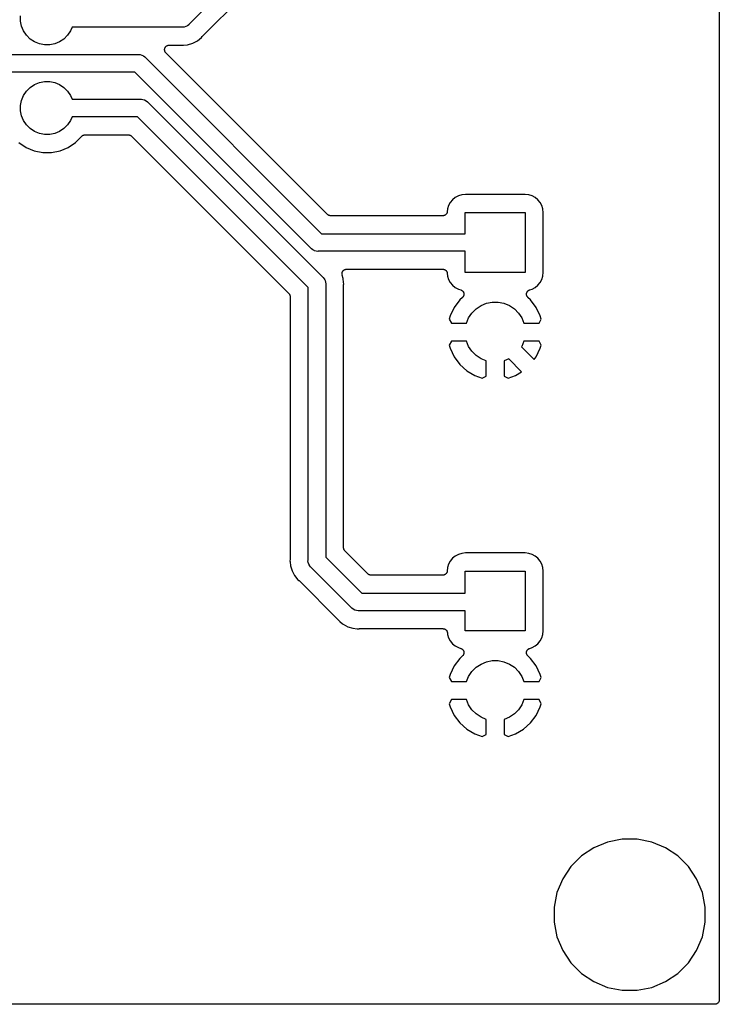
# Model space of a CAD drawing. Extents: x 2.95 to 4.25, y -5.75 to -3.35.
# Tile 2 of 5: x 3.47 to 4.25, y -5.75 to -4.65. Entities that reach past the tile are written whole.
import ezdxf

# ---------------------------------------------------------------- set-up
doc = ezdxf.new("R2010")
doc.units = 0
doc.header["$MEASUREMENT"] = 0
doc.layers.add('BLACK', color=7, linetype='CONTINUOUS')

msp = doc.modelspace()

# ---------------------------------------------------------------- linework, layer by layer
at = {"layer": 'BLACK', "linetype": 'CONTINUOUS'}
for p, q in [((4.25, -3.355), (4.25, -5.745)), ((3.80708, -4.50784), (3.6583, -4.65662)), ((3.67331, -4.66989), (3.73269, -4.61052)), ((3.47047, -4.65291), (3.47047, -4.64709)), ((3.47161, -4.65861), (3.47047, -4.65291)), ((3.65799, -4.65699), (3.65649, -4.65822)), ((3.6583, -4.65662), (3.65799, -4.65699)), ((3.47383, -4.66399), (3.47161, -4.65861)), ((3.47706, -4.66882), (3.47383, -4.66399)), ((3.48118, -4.67294), (3.47706, -4.66882)), ((3.52294, -4.66882), (3.51882, -4.67294)), ((3.52617, -4.66399), (3.52294, -4.66882)), ((3.52788, -4.65984), (3.52617, -4.66399)), ((3.65052, -4.65984), (3.52788, -4.65984)), ((3.651, -4.65989), (3.65052, -4.65984)), ((3.65293, -4.6597), (3.651, -4.65989)), ((3.65478, -4.65914), (3.65293, -4.6597)), ((3.65649, -4.65822), (3.65478, -4.65914)), ((3.48601, -4.67617), (3.48118, -4.67294)), ((3.49139, -4.67839), (3.48601, -4.67617)), ((3.49709, -4.67953), (3.49139, -4.67839)), ((3.50291, -4.67953), (3.49709, -4.67953)), ((3.50861, -4.67839), (3.50291, -4.67953)), ((3.51399, -4.67617), (3.50861, -4.67839)), ((3.51882, -4.67294), (3.51399, -4.67617)), ((3.63468, -4.68008), (3.63515, -4.67994)), ((3.63515, -4.67994), (3.63516, -4.67993)), ((3.63515, -4.67994), (3.63515, -4.67994)), ((3.63516, -4.67993), (3.63564, -4.67989)), ((3.63564, -4.67989), (3.63612, -4.67984)), ((3.63612, -4.67984), (3.64929, -4.67984)), ((3.64929, -4.67984), (3.64936, -4.67984)), ((3.64936, -4.67984), (3.64957, -4.67987)), ((3.64957, -4.67987), (3.64978, -4.67987)), ((3.64978, -4.67987), (3.651, -4.67999)), ((3.651, -4.67999), (3.65222, -4.67987)), ((3.65222, -4.67987), (3.65223, -4.67987)), ((3.65223, -4.67987), (3.65685, -4.67941)), ((3.65685, -4.67941), (3.66248, -4.6777)), ((3.66248, -4.6777), (3.66766, -4.67493)), ((3.66766, -4.67493), (3.6722, -4.6712)), ((3.6722, -4.6712), (3.67298, -4.67025)), ((3.67298, -4.67025), (3.67303, -4.6702)), ((3.67303, -4.6702), (3.67318, -4.67005)), ((3.67318, -4.67005), (3.67331, -4.66989)), ((3.42788, -4.69016), (3.60152, -4.69016)), ((3.60152, -4.69016), (3.602, -4.69011)), ((3.602, -4.69011), (3.60248, -4.69016)), ((3.60248, -4.69016), (3.60393, -4.6903)), ((3.60393, -4.6903), (3.60578, -4.69086)), ((3.60578, -4.69086), (3.60749, -4.69178)), ((3.63112, -4.68479), (3.63117, -4.68432)), ((3.63112, -4.6848), (3.63112, -4.68479)), ((3.63112, -4.68481), (3.63112, -4.6848)), ((3.63116, -4.68528), (3.63112, -4.68481)), ((3.6312, -4.68576), (3.63116, -4.68528)), ((3.63117, -4.68432), (3.63122, -4.68384)), ((3.63121, -4.68577), (3.6312, -4.68576)), ((3.63121, -4.68578), (3.63121, -4.68577)), ((3.63134, -4.68623), (3.63121, -4.68578)), ((3.63122, -4.68382), (3.63137, -4.68336)), ((3.63122, -4.68383), (3.63122, -4.68382)), ((3.63122, -4.68384), (3.63122, -4.68383)), ((3.63147, -4.6867), (3.63134, -4.68623)), ((3.63137, -4.68336), (3.63151, -4.6829)), ((3.63148, -4.68671), (3.63147, -4.6867)), ((3.63148, -4.68672), (3.63148, -4.68671)), ((3.6317, -4.68714), (3.63148, -4.68672)), ((3.63151, -4.68289), (3.63175, -4.68247)), ((3.63151, -4.6829), (3.63151, -4.68289)), ((3.63151, -4.6829), (3.63151, -4.6829)), ((3.63192, -4.68757), (3.6317, -4.68714)), ((3.63175, -4.68247), (3.63197, -4.68205)), ((3.63193, -4.68757), (3.63192, -4.68757)), ((3.63193, -4.68758), (3.63193, -4.68757)), ((3.63223, -4.68795), (3.63193, -4.68758)), ((3.63197, -4.68205), (3.63198, -4.68204)), ((3.63198, -4.68203), (3.63229, -4.68166)), ((3.63198, -4.68204), (3.63198, -4.68203)), ((3.63253, -4.68833), (3.63223, -4.68795)), ((3.63229, -4.68166), (3.63259, -4.68129)), ((3.63254, -4.68834), (3.63253, -4.68833)), ((3.63255, -4.68834), (3.63254, -4.68834)), ((3.63254, -4.68834), (3.63254, -4.68834)), ((3.63258, -4.68838), (3.63255, -4.68834)), ((3.8129, -4.86869), (3.63258, -4.68838)), ((3.63259, -4.68129), (3.6326, -4.68129)), ((3.6326, -4.68129), (3.63261, -4.68128)), ((3.63261, -4.68128), (3.63298, -4.68098)), ((3.63298, -4.68098), (3.63335, -4.68068)), ((3.63335, -4.68068), (3.63336, -4.68067)), ((3.63336, -4.68067), (3.63379, -4.68044)), ((3.63336, -4.68067), (3.63336, -4.68067)), ((3.63379, -4.68044), (3.63421, -4.68022)), ((3.63421, -4.68022), (3.63422, -4.68022)), ((3.63422, -4.68022), (3.63423, -4.68021)), ((3.63423, -4.68021), (3.63468, -4.68008)), ((3.60749, -4.69178), (3.60899, -4.69301)), ((3.60899, -4.69301), (3.6093, -4.69338)), ((3.6093, -4.69338), (3.80608, -4.89016)), ((3.59792, -4.70984), (3.42788, -4.70984)), ((3.7947, -4.90662), (3.59792, -4.70984)), ((3.48118, -4.72706), (3.48601, -4.72383)), ((3.48601, -4.72383), (3.49139, -4.72161)), ((3.49139, -4.72161), (3.49709, -4.72047)), ((3.49709, -4.72047), (3.50291, -4.72047)), ((3.50291, -4.72047), (3.50861, -4.72161)), ((3.50861, -4.72161), (3.51399, -4.72383)), ((3.51399, -4.72383), (3.51882, -4.72706)), ((3.47383, -4.73601), (3.47706, -4.73118)), ((3.47706, -4.73118), (3.48118, -4.72706)), ((3.51882, -4.72706), (3.52294, -4.73118)), ((3.52294, -4.73118), (3.52617, -4.73601)), ((3.47047, -4.74709), (3.47161, -4.74139)), ((3.47161, -4.74139), (3.47383, -4.73601)), ((3.52617, -4.73601), (3.52788, -4.74016)), ((3.52788, -4.74016), (3.60452, -4.74016)), ((3.60452, -4.74016), (3.605, -4.74011)), ((3.605, -4.74011), (3.60548, -4.74016)), ((3.60548, -4.74016), (3.60693, -4.7403)), ((3.60693, -4.7403), (3.60878, -4.74086)), ((3.60878, -4.74086), (3.61049, -4.74178)), ((3.61049, -4.74178), (3.61199, -4.74301)), ((3.61199, -4.74301), (3.6123, -4.74338)), ((3.6123, -4.74338), (3.80762, -4.9387)), ((3.47047, -4.75291), (3.47047, -4.74709)), ((3.47161, -4.75861), (3.47047, -4.75291)), ((3.47383, -4.76399), (3.47161, -4.75861)), ((3.47706, -4.76882), (3.47383, -4.76399)), ((3.52617, -4.76399), (3.52294, -4.76882)), ((3.52788, -4.75984), (3.52617, -4.76399)), ((3.60092, -4.75984), (3.52788, -4.75984)), ((3.79116, -4.95008), (3.60092, -4.75984)), ((3.48118, -4.77294), (3.47706, -4.76882)), ((3.48601, -4.77617), (3.48118, -4.77294)), ((3.49139, -4.77839), (3.48601, -4.77617)), ((3.49709, -4.77953), (3.49139, -4.77839)), ((3.50861, -4.77839), (3.50291, -4.77953)), ((3.51399, -4.77617), (3.50861, -4.77839)), ((3.51882, -4.77294), (3.51399, -4.77617)), ((3.52294, -4.76882), (3.51882, -4.77294)), ((3.46843, -4.78847), (3.47654, -4.79389)), ((3.50291, -4.77953), (3.49709, -4.77953)), ((3.52346, -4.79389), (3.53157, -4.78847)), ((3.53157, -4.78847), (3.53874, -4.78131)), ((3.53874, -4.78131), (3.53875, -4.7813)), ((3.53875, -4.78129), (3.53879, -4.78126)), ((3.53875, -4.7813), (3.53875, -4.78129)), ((3.53875, -4.78129), (3.53875, -4.78129)), ((3.53879, -4.78126), (3.53915, -4.78097)), ((3.53915, -4.78097), (3.5395, -4.78068)), ((3.5395, -4.78068), (3.53953, -4.78067)), ((3.53953, -4.78067), (3.53955, -4.78065)), ((3.53955, -4.78065), (3.53996, -4.78044)), ((3.53996, -4.78044), (3.54037, -4.78022)), ((3.54037, -4.78022), (3.54039, -4.78021)), ((3.54039, -4.78021), (3.54041, -4.7802)), ((3.54041, -4.7802), (3.54086, -4.78007)), ((3.54086, -4.78007), (3.5413, -4.77994)), ((3.5413, -4.77994), (3.54133, -4.77994)), ((3.54133, -4.77994), (3.54135, -4.77993)), ((3.54135, -4.77993), (3.54181, -4.77989)), ((3.54181, -4.77989), (3.54227, -4.77984)), ((3.54227, -4.77984), (3.59057, -4.77984)), ((3.59057, -4.77984), (3.59058, -4.77984)), ((3.59058, -4.77984), (3.59059, -4.77984)), ((3.59059, -4.77984), (3.59059, -4.77984)), ((3.59059, -4.77984), (3.59064, -4.77984)), ((3.59064, -4.77984), (3.5911, -4.77989)), ((3.5911, -4.77989), (3.59156, -4.77994)), ((3.59156, -4.77994), (3.59158, -4.77995)), ((3.59158, -4.77995), (3.59161, -4.77995)), ((3.59161, -4.77995), (3.59205, -4.78009)), ((3.59205, -4.78009), (3.59249, -4.78023)), ((3.59249, -4.78023), (3.59251, -4.78024)), ((3.59251, -4.78024), (3.59254, -4.78025)), ((3.59254, -4.78025), (3.59294, -4.78047)), ((3.59294, -4.78047), (3.59335, -4.78069)), ((3.59335, -4.78069), (3.59337, -4.7807)), ((3.59337, -4.7807), (3.59339, -4.78072)), ((3.59339, -4.78072), (3.59375, -4.78101)), ((3.59375, -4.78101), (3.5941, -4.78131)), ((3.5941, -4.78131), (3.76969, -4.9569)), ((3.47654, -4.79389), (3.48555, -4.79762)), ((3.48555, -4.79762), (3.49512, -4.79953)), ((3.49512, -4.79953), (3.50488, -4.79953)), ((3.50488, -4.79953), (3.51445, -4.79762)), ((3.51445, -4.79762), (3.52346, -4.79389)), ((3.94983, -4.85537), (3.94797, -4.85884)), ((3.95232, -4.85232), (3.94983, -4.85537)), ((3.95537, -4.84983), (3.95232, -4.85232)), ((3.95884, -4.84797), (3.95537, -4.84983)), ((3.96261, -4.84682), (3.95884, -4.84797)), ((3.96678, -4.84641), (3.96261, -4.84682)), ((4.03322, -4.84641), (3.96678, -4.84641)), ((4.03739, -4.84682), (4.03322, -4.84641)), ((4.04116, -4.84797), (4.03739, -4.84682)), ((4.04463, -4.84983), (4.04116, -4.84797)), ((4.04768, -4.85232), (4.04463, -4.84983)), ((4.05017, -4.85537), (4.04768, -4.85232)), ((4.05203, -4.85884), (4.05017, -4.85537)), ((3.94632, -4.86667), (3.94623, -4.86688)), ((3.94637, -4.86641), (3.94632, -4.86667)), ((3.94645, -4.86616), (3.94637, -4.86641)), ((3.94647, -4.86594), (3.94645, -4.86616)), ((3.94652, -4.86572), (3.94647, -4.86594)), ((3.94653, -4.86565), (3.94652, -4.86572)), ((3.94682, -4.86261), (3.94653, -4.86565)), ((3.94797, -4.85884), (3.94682, -4.86261)), ((3.96654, -4.89016), (3.96654, -4.86654)), ((3.96654, -4.86654), (4.03346, -4.86654)), ((4.03346, -4.86654), (4.03346, -4.93346)), ((4.05318, -4.86261), (4.05203, -4.85884)), ((4.05359, -4.86678), (4.05318, -4.86261)), ((4.05359, -4.93322), (4.05359, -4.86678)), ((3.81325, -4.86899), (3.8129, -4.86869)), ((3.81361, -4.86928), (3.81325, -4.86899)), ((3.81363, -4.8693), (3.81361, -4.86928)), ((3.81365, -4.86931), (3.81363, -4.8693)), ((3.81406, -4.86953), (3.81365, -4.86931)), ((3.81446, -4.86975), (3.81406, -4.86953)), ((3.81449, -4.86976), (3.81446, -4.86975)), ((3.81451, -4.86977), (3.81449, -4.86976)), ((3.81495, -4.86991), (3.81451, -4.86977)), ((3.81539, -4.87005), (3.81495, -4.86991)), ((3.81542, -4.87005), (3.81539, -4.87005)), ((3.81544, -4.87006), (3.81542, -4.87005)), ((3.8159, -4.87011), (3.81544, -4.87006)), ((3.81636, -4.87016), (3.8159, -4.87011)), ((3.81641, -4.87016), (3.81636, -4.87016)), ((3.81642, -4.87016), (3.81641, -4.87016)), ((3.81641, -4.87016), (3.81641, -4.87016)), ((3.81643, -4.87016), (3.81642, -4.87016)), ((3.94155, -4.87016), (3.81643, -4.87016)), ((3.94178, -4.87014), (3.94155, -4.87016)), ((3.942, -4.87014), (3.94178, -4.87014)), ((3.94226, -4.87009), (3.942, -4.87014)), ((3.94252, -4.87006), (3.94226, -4.87009)), ((3.94274, -4.87), (3.94252, -4.87006)), ((3.94296, -4.86995), (3.94274, -4.87)), ((3.9432, -4.86986), (3.94296, -4.86995)), ((3.94346, -4.86978), (3.9432, -4.86986)), ((3.94366, -4.86967), (3.94346, -4.86978)), ((3.94386, -4.86959), (3.94366, -4.86967)), ((3.94408, -4.86945), (3.94386, -4.86959)), ((3.94432, -4.86932), (3.94408, -4.86945)), ((3.94449, -4.86918), (3.94432, -4.86932)), ((3.94468, -4.86906), (3.94449, -4.86918)), ((3.94487, -4.86887), (3.94468, -4.86906)), ((3.94507, -4.86871), (3.94487, -4.86887)), ((3.94522, -4.86853), (3.94507, -4.86871)), ((3.94538, -4.86837), (3.94522, -4.86853)), ((3.94553, -4.86816), (3.94538, -4.86837)), ((3.9457, -4.86795), (3.94553, -4.86816)), ((3.9458, -4.86775), (3.9457, -4.86795)), ((3.94593, -4.86757), (3.9458, -4.86775)), ((3.94603, -4.86733), (3.94593, -4.86757)), ((3.94616, -4.8671), (3.94603, -4.86733)), ((3.94623, -4.86688), (3.94616, -4.8671)), ((3.80608, -4.89016), (3.96654, -4.89016)), ((3.79501, -4.90699), (3.7947, -4.90662)), ((3.79651, -4.90822), (3.79501, -4.90699)), ((3.79807, -4.90906), (3.79651, -4.90822)), ((3.79822, -4.90914), (3.79807, -4.90906)), ((3.80007, -4.9097), (3.79822, -4.90914)), ((3.802, -4.90989), (3.80007, -4.9097)), ((3.80248, -4.90984), (3.802, -4.90989)), ((3.96654, -4.90984), (3.80248, -4.90984)), ((3.96654, -4.93346), (3.96654, -4.90984)), ((3.82942, -4.9329), (3.82954, -4.93268)), ((3.82954, -4.93268), (3.82964, -4.93244)), ((3.82964, -4.93244), (3.82977, -4.93225)), ((3.82977, -4.93225), (3.82988, -4.93205)), ((3.82988, -4.93205), (3.83005, -4.93185)), ((3.83005, -4.93185), (3.83019, -4.93163)), ((3.83019, -4.93163), (3.83036, -4.93147)), ((3.83036, -4.93147), (3.8305, -4.93129)), ((3.8305, -4.93129), (3.8307, -4.93113)), ((3.8307, -4.93113), (3.83089, -4.93095)), ((3.83089, -4.93095), (3.83108, -4.93082)), ((3.83108, -4.93082), (3.83126, -4.93068)), ((3.83126, -4.93068), (3.83149, -4.93056)), ((3.83149, -4.93056), (3.8317, -4.93041)), ((3.8317, -4.93041), (3.83192, -4.93033)), ((3.83192, -4.93033), (3.83212, -4.93022)), ((3.83212, -4.93022), (3.83237, -4.93015)), ((3.83237, -4.93015), (3.83261, -4.93005)), ((3.83261, -4.93005), (3.83283, -4.93)), ((3.83283, -4.93), (3.83305, -4.92994)), ((3.83305, -4.92994), (3.83331, -4.92991)), ((3.83331, -4.92991), (3.83357, -4.92986)), ((3.83357, -4.92986), (3.8338, -4.92986)), ((3.8338, -4.92986), (3.83403, -4.92984)), ((3.83403, -4.92984), (3.94155, -4.92984)), ((3.94155, -4.92984), (3.94162, -4.92984)), ((3.94162, -4.92984), (3.94184, -4.92987)), ((3.94184, -4.92987), (3.94207, -4.92987)), ((3.94207, -4.92987), (3.94233, -4.92992)), ((3.94233, -4.92992), (3.94259, -4.92995)), ((3.94259, -4.92995), (3.94281, -4.93002)), ((3.94281, -4.93002), (3.94303, -4.93007)), ((3.94303, -4.93007), (3.94327, -4.93017)), ((3.94327, -4.93017), (3.94352, -4.93025)), ((3.94352, -4.93025), (3.94372, -4.93036)), ((3.94372, -4.93036), (3.94393, -4.93044)), ((3.94393, -4.93044), (3.94414, -4.93059)), ((3.94414, -4.93059), (3.94438, -4.93072)), ((3.94438, -4.93072), (3.94455, -4.93086)), ((3.94455, -4.93086), (3.94474, -4.93099)), ((3.94474, -4.93099), (3.94492, -4.93118)), ((3.94492, -4.93118), (3.94512, -4.93134)), ((3.94512, -4.93134), (3.94526, -4.93152)), ((3.94526, -4.93152), (3.94542, -4.93168)), ((3.94542, -4.93168), (3.94557, -4.9319)), ((3.94557, -4.9319), (3.94573, -4.9321)), ((3.94573, -4.9321), (3.94584, -4.93231)), ((3.94584, -4.93231), (3.94596, -4.93249)), ((3.94596, -4.93249), (3.94606, -4.93274)), ((3.94606, -4.93274), (3.94619, -4.93297)), ((3.80762, -4.9387), (3.80799, -4.93901)), ((3.80799, -4.93901), (3.80922, -4.94051)), ((3.80922, -4.94051), (3.80991, -4.94179)), ((3.80991, -4.94179), (3.81014, -4.94222)), ((3.81014, -4.94222), (3.8107, -4.94407)), ((3.82903, -4.93481), (3.82905, -4.93455)), ((3.82905, -4.93504), (3.82903, -4.93481)), ((3.82904, -4.93527), (3.82905, -4.93504)), ((3.82909, -4.93552), (3.82904, -4.93527)), ((3.82905, -4.93455), (3.82906, -4.93429)), ((3.82906, -4.93429), (3.8291, -4.93407)), ((3.82911, -4.93578), (3.82909, -4.93552)), ((3.8291, -4.93407), (3.82913, -4.93384)), ((3.82918, -4.936), (3.82911, -4.93578)), ((3.82913, -4.93384), (3.8292, -4.93359)), ((3.82922, -4.93623), (3.82918, -4.936)), ((3.8292, -4.93359), (3.82926, -4.93334)), ((3.82924, -4.93629), (3.82922, -4.93623)), ((3.83041, -4.94015), (3.82924, -4.93629)), ((3.82926, -4.93334), (3.82935, -4.93313)), ((3.82935, -4.93313), (3.82942, -4.9329)), ((3.83087, -4.94477), (3.83041, -4.94015)), ((3.94619, -4.93297), (3.94625, -4.93319)), ((3.94625, -4.93319), (3.94634, -4.9334)), ((3.94634, -4.9334), (3.94639, -4.93365)), ((3.94639, -4.93365), (3.94646, -4.93391)), ((3.94646, -4.93391), (3.94648, -4.93413)), ((3.94648, -4.93413), (3.94653, -4.93435)), ((3.94653, -4.93435), (3.94682, -4.93739)), ((3.94682, -4.93739), (3.94797, -4.94116)), ((3.94797, -4.94116), (3.94983, -4.94463)), ((4.03346, -4.93346), (3.96654, -4.93346)), ((4.05017, -4.94463), (4.05203, -4.94116)), ((4.05203, -4.94116), (4.05318, -4.93739)), ((4.05318, -4.93739), (4.05359, -4.93322)), ((3.79116, -5.24252), (3.79116, -4.95008)), ((3.8107, -4.94407), (3.81089, -4.946)), ((3.81089, -4.946), (3.81084, -4.94648)), ((3.81084, -4.94648), (3.81084, -5.25092)), ((3.83084, -4.94764), (3.83087, -4.94743)), ((3.83084, -4.94771), (3.83084, -4.94764)), ((3.83084, -5.24057), (3.83084, -4.94771)), ((3.83087, -4.94478), (3.83087, -4.94477)), ((3.83099, -4.946), (3.83087, -4.94478)), ((3.83087, -4.94722), (3.83099, -4.946)), ((3.83087, -4.94743), (3.83087, -4.94722)), ((3.94983, -4.94463), (3.95232, -4.94768)), ((3.95232, -4.94768), (3.95537, -4.95017)), ((3.95537, -4.95017), (3.95884, -4.95203)), ((3.95884, -4.95203), (3.96155, -4.95285)), ((3.96155, -4.95285), (3.96162, -4.95287)), ((3.96162, -4.95287), (3.96195, -4.95302)), ((3.96195, -4.95302), (3.96229, -4.95314)), ((3.96229, -4.95314), (3.96239, -4.95321)), ((3.96239, -4.95321), (3.96251, -4.95326)), ((3.96251, -4.95326), (3.96281, -4.95346)), ((3.96281, -4.95346), (3.96312, -4.95365)), ((3.96312, -4.95365), (3.96321, -4.95374)), ((3.96321, -4.95374), (3.96332, -4.95381)), ((3.96332, -4.95381), (3.96357, -4.95407)), ((3.96357, -4.95407), (3.96383, -4.95431)), ((3.96383, -4.95431), (3.96391, -4.95442)), ((3.96391, -4.95442), (3.964, -4.95451)), ((3.964, -4.95451), (3.9642, -4.95481)), ((4.03584, -4.95475), (4.03605, -4.95445)), ((4.03605, -4.95445), (4.03614, -4.95436)), ((4.03614, -4.95436), (4.03621, -4.95426)), ((4.03621, -4.95426), (4.03648, -4.95402)), ((4.03648, -4.95402), (4.03674, -4.95377)), ((4.03674, -4.95377), (4.03684, -4.9537)), ((4.03684, -4.9537), (4.03694, -4.95361)), ((4.03694, -4.95361), (4.03725, -4.95343)), ((4.03725, -4.95343), (4.03755, -4.95322)), ((4.03755, -4.95322), (4.03767, -4.95318)), ((4.03767, -4.95318), (4.03778, -4.95311)), ((4.03778, -4.95311), (4.03812, -4.95299)), ((4.03812, -4.95299), (4.03845, -4.95285)), ((4.03845, -4.95285), (4.04116, -4.95203)), ((4.04116, -4.95203), (4.04463, -4.95017)), ((4.04463, -4.95017), (4.04768, -4.94768)), ((4.04768, -4.94768), (4.05017, -4.94463)), ((3.76969, -4.9569), (3.7697, -4.95691)), ((3.7697, -4.95691), (3.76971, -4.95691)), ((3.76971, -4.95691), (3.76971, -4.95691)), ((3.76971, -4.95691), (3.76974, -4.95695)), ((3.76974, -4.95695), (3.77003, -4.95731)), ((3.77003, -4.95731), (3.77032, -4.95767)), ((3.77032, -4.95767), (3.77033, -4.95769)), ((3.77033, -4.95769), (3.77035, -4.95771)), ((3.77035, -4.95771), (3.77056, -4.95812)), ((3.77056, -4.95812), (3.77078, -4.95853)), ((3.77078, -4.95853), (3.77079, -4.95855)), ((3.77079, -4.95855), (3.7708, -4.95858)), ((3.7708, -4.95858), (3.77093, -4.95902)), ((3.77093, -4.95902), (3.77106, -4.95946)), ((3.77106, -4.95946), (3.77106, -4.95949)), ((3.77106, -4.95949), (3.77107, -4.95951)), ((3.77107, -4.95951), (3.77111, -4.95997)), ((3.77111, -4.95997), (3.77116, -4.96043)), ((3.77116, -4.96043), (3.77116, -5.24129)), ((3.9605, -4.964), (3.95424, -4.9724)), ((3.96344, -4.96135), (3.9605, -4.964)), ((3.96369, -4.96108), (3.96344, -4.96135)), ((3.96395, -4.96083), (3.96369, -4.96108)), ((3.96402, -4.96072), (3.96395, -4.96083)), ((3.9641, -4.96063), (3.96402, -4.96072)), ((3.96429, -4.96032), (3.9641, -4.96063)), ((3.9642, -4.95481), (3.96441, -4.9551)), ((3.96449, -4.96002), (3.96429, -4.96032)), ((3.96441, -4.9551), (3.96446, -4.95522)), ((3.96446, -4.95522), (3.96453, -4.95533)), ((3.96454, -4.9599), (3.96449, -4.96002)), ((3.96453, -4.95533), (3.96467, -4.95566)), ((3.96461, -4.95979), (3.96454, -4.9599)), ((3.96473, -4.95945), (3.96461, -4.95979)), ((3.96467, -4.95566), (3.96482, -4.95599)), ((3.96487, -4.95912), (3.96473, -4.95945)), ((3.96482, -4.95599), (3.96485, -4.95611)), ((3.96485, -4.95611), (3.9649, -4.95623)), ((3.9649, -4.959), (3.96487, -4.95912)), ((3.9649, -4.95623), (3.96496, -4.95659)), ((3.96494, -4.95888), (3.9649, -4.959)), ((3.965, -4.95852), (3.96494, -4.95888)), ((3.96496, -4.95659), (3.96505, -4.95694)), ((3.96507, -4.95817), (3.965, -4.95852)), ((3.96505, -4.95694), (3.96505, -4.95706)), ((3.96505, -4.95706), (3.96508, -4.95719)), ((3.96508, -4.95719), (3.96507, -4.95755)), ((3.96507, -4.95755), (3.96509, -4.95791)), ((3.96509, -4.95791), (3.96507, -4.95804)), ((3.96507, -4.95804), (3.96507, -4.95817)), ((4.03491, -4.95784), (4.03493, -4.95748)), ((4.03492, -4.95797), (4.03491, -4.95784)), ((4.03492, -4.9581), (4.03492, -4.95797)), ((4.03499, -4.95845), (4.03492, -4.9581)), ((4.03493, -4.95712), (4.03496, -4.957)), ((4.03493, -4.95748), (4.03493, -4.95712)), ((4.03496, -4.95687), (4.03505, -4.95652)), ((4.03496, -4.957), (4.03496, -4.95687)), ((4.03504, -4.95881), (4.03499, -4.95845)), ((4.03508, -4.95893), (4.03504, -4.95881)), ((4.03505, -4.95652), (4.03512, -4.95616)), ((4.03511, -4.95905), (4.03508, -4.95893)), ((4.03524, -4.95939), (4.03511, -4.95905)), ((4.03512, -4.95616), (4.03517, -4.95605)), ((4.03517, -4.95605), (4.03521, -4.95592)), ((4.03521, -4.95592), (4.03536, -4.9556)), ((4.03536, -4.95973), (4.03524, -4.95939)), ((4.03536, -4.9556), (4.0355, -4.95526)), ((4.03543, -4.95984), (4.03536, -4.95973)), ((4.03547, -4.95996), (4.03543, -4.95984)), ((4.03567, -4.96026), (4.03547, -4.95996)), ((4.0355, -4.95526), (4.03557, -4.95516)), ((4.03557, -4.95516), (4.03563, -4.95504)), ((4.03563, -4.95504), (4.03584, -4.95475)), ((4.03586, -4.96057), (4.03567, -4.96026)), ((4.03594, -4.96067), (4.03586, -4.96057)), ((4.03601, -4.96077), (4.03594, -4.96067)), ((4.03626, -4.96103), (4.03601, -4.96077)), ((4.0365, -4.9613), (4.03626, -4.96103)), ((4.03656, -4.96135), (4.0365, -4.9613)), ((4.0395, -4.964), (4.03656, -4.96135)), ((4.04576, -4.9724), (4.0395, -4.964)), ((3.95424, -4.9724), (3.94968, -4.98196)), ((3.97401, -4.97867), (3.97867, -4.97401)), ((3.97867, -4.97401), (3.98415, -4.97034)), ((3.98415, -4.97034), (3.99024, -4.96782)), ((3.99024, -4.96782), (3.9967, -4.96654)), ((3.9967, -4.96654), (4.0033, -4.96654)), ((4.0033, -4.96654), (4.00976, -4.96782)), ((4.00976, -4.96782), (4.01585, -4.97034)), ((4.01585, -4.97034), (4.02133, -4.97401)), ((4.02133, -4.97401), (4.02599, -4.97867)), ((4.05032, -4.98196), (4.04576, -4.9724)), ((3.94968, -4.98196), (3.94863, -4.98543)), ((3.94863, -4.98543), (3.95104, -4.99)), ((3.96792, -4.99), (3.97034, -4.98415)), ((3.97034, -4.98415), (3.97401, -4.97867)), ((4.02599, -4.97867), (4.02966, -4.98415)), ((4.02966, -4.98415), (4.03208, -4.99)), ((4.04896, -4.99), (4.05137, -4.98543)), ((4.05137, -4.98543), (4.05032, -4.98196)), ((3.95104, -4.99), (3.96792, -4.99)), ((4.03208, -4.99), (4.04896, -4.99)), ((3.95104, -5.01), (3.94863, -5.01457)), ((3.94863, -5.01457), (3.94968, -5.01804)), ((3.94968, -5.01804), (3.95424, -5.0276)), ((3.96792, -5.01), (3.95104, -5.01)), ((3.97034, -5.01585), (3.96792, -5.01)), ((3.97401, -5.02133), (3.97034, -5.01585)), ((4.02966, -5.01585), (4.0293, -5.01638)), ((4.0293, -5.01638), (4.04352, -5.0306)), ((4.03208, -5.01), (4.02966, -5.01585)), ((4.04896, -5.01), (4.03208, -5.01)), ((4.04576, -5.0276), (4.05032, -5.01804)), ((4.05137, -5.01457), (4.04896, -5.01)), ((4.05032, -5.01804), (4.05137, -5.01457)), ((3.95424, -5.0276), (3.9605, -5.036)), ((3.97867, -5.02599), (3.97401, -5.02133)), ((3.98415, -5.02966), (3.97867, -5.02599)), ((3.99, -5.03208), (3.98415, -5.02966)), ((4.01506, -5.02998), (4.01, -5.03208)), ((4.02944, -5.04436), (4.01506, -5.02998)), ((4.04352, -5.0306), (4.04576, -5.0276)), ((3.9605, -5.036), (3.96828, -5.04301)), ((3.99, -5.04898), (3.99, -5.03208)), ((4.01, -5.03208), (4.01, -5.04898)), ((3.96828, -5.04301), (3.97728, -5.04837)), ((3.97728, -5.04837), (3.98556, -5.05131)), ((3.98556, -5.05131), (3.99, -5.04898)), ((4.01, -5.04898), (4.01444, -5.05131)), ((4.01444, -5.05131), (4.02272, -5.04837)), ((4.02272, -5.04837), (4.02944, -5.04436)), ((3.77116, -5.24129), (3.77116, -5.24129)), ((3.77116, -5.24129), (3.77116, -5.25329)), ((3.79116, -5.25452), (3.79116, -5.24252)), ((3.79116, -5.24252), (3.79116, -5.24252)), ((3.81084, -5.25092), (3.85108, -5.29116)), ((3.83089, -5.24103), (3.83084, -5.24057)), ((3.83093, -5.24149), (3.83089, -5.24103)), ((3.83094, -5.24151), (3.83093, -5.24149)), ((3.83094, -5.24154), (3.83094, -5.24151)), ((3.83107, -5.24198), (3.83094, -5.24154)), ((3.8312, -5.24242), (3.83107, -5.24198)), ((3.83121, -5.24245), (3.8312, -5.24242)), ((3.83122, -5.24247), (3.83121, -5.24245)), ((3.83144, -5.24288), (3.83122, -5.24247)), ((3.83165, -5.24329), (3.83144, -5.24288)), ((3.83167, -5.24331), (3.83165, -5.24329)), ((3.83168, -5.24333), (3.83167, -5.24331)), ((3.83197, -5.24369), (3.83168, -5.24333)), ((3.83226, -5.24405), (3.83197, -5.24369)), ((3.83229, -5.24409), (3.83226, -5.24405)), ((3.8323, -5.24409), (3.83229, -5.24409)), ((3.83229, -5.24409), (3.83229, -5.24409)), ((3.83231, -5.2441), (3.8323, -5.24409)), ((3.8579, -5.26969), (3.83231, -5.2441)), ((3.95537, -5.24983), (3.95232, -5.25232)), ((3.95884, -5.24797), (3.95537, -5.24983)), ((3.96261, -5.24682), (3.95884, -5.24797)), ((3.96678, -5.24641), (3.96261, -5.24682)), ((4.03322, -5.24641), (3.96678, -5.24641)), ((4.03739, -5.24682), (4.03322, -5.24641)), ((4.04116, -5.24797), (4.03739, -5.24682)), ((4.04463, -5.24983), (4.04116, -5.24797)), ((4.04768, -5.25232), (4.04463, -5.24983)), ((3.77113, -5.25378), (3.77101, -5.255)), ((3.77101, -5.255), (3.77113, -5.25622)), ((3.77116, -5.25336), (3.77113, -5.25357)), ((3.77113, -5.25357), (3.77113, -5.25378)), ((3.77113, -5.25622), (3.77113, -5.25623)), ((3.77113, -5.25623), (3.77159, -5.26085)), ((3.77116, -5.25329), (3.77116, -5.25336)), ((3.77159, -5.26085), (3.7733, -5.26648)), ((3.79111, -5.255), (3.79116, -5.25452)), ((3.7913, -5.25693), (3.79111, -5.255)), ((3.79186, -5.25878), (3.7913, -5.25693)), ((3.79261, -5.26019), (3.79186, -5.25878)), ((3.79278, -5.26049), (3.79261, -5.26019)), ((3.79401, -5.26199), (3.79278, -5.26049)), ((3.79438, -5.2623), (3.79401, -5.26199)), ((3.8397, -5.30762), (3.79438, -5.2623)), ((3.94797, -5.25884), (3.94682, -5.26261)), ((3.94983, -5.25537), (3.94797, -5.25884)), ((3.95232, -5.25232), (3.94983, -5.25537)), ((4.05017, -5.25537), (4.04768, -5.25232)), ((4.05203, -5.25884), (4.05017, -5.25537)), ((4.05318, -5.26261), (4.05203, -5.25884)), ((3.7733, -5.26648), (3.77607, -5.27166)), ((3.77607, -5.27166), (3.7798, -5.2762)), ((3.85825, -5.26999), (3.8579, -5.26969)), ((3.85861, -5.27028), (3.85825, -5.26999)), ((3.85863, -5.2703), (3.85861, -5.27028)), ((3.85865, -5.27031), (3.85863, -5.2703)), ((3.85906, -5.27053), (3.85865, -5.27031)), ((3.85946, -5.27075), (3.85906, -5.27053)), ((3.85949, -5.27076), (3.85946, -5.27075)), ((3.85951, -5.27077), (3.85949, -5.27076)), ((3.85995, -5.27091), (3.85951, -5.27077)), ((3.86039, -5.27105), (3.85995, -5.27091)), ((3.86042, -5.27105), (3.86039, -5.27105)), ((3.86044, -5.27106), (3.86042, -5.27105)), ((3.8609, -5.27111), (3.86044, -5.27106)), ((3.86136, -5.27116), (3.8609, -5.27111)), ((3.86141, -5.27116), (3.86136, -5.27116)), ((3.86142, -5.27116), (3.86141, -5.27116)), ((3.86141, -5.27116), (3.86141, -5.27116)), ((3.86143, -5.27116), (3.86142, -5.27116)), ((3.94145, -5.27116), (3.86143, -5.27116)), ((3.94168, -5.27114), (3.94145, -5.27116)), ((3.9419, -5.27114), (3.94168, -5.27114)), ((3.94216, -5.27109), (3.9419, -5.27114)), ((3.94242, -5.27106), (3.94216, -5.27109)), ((3.94264, -5.271), (3.94242, -5.27106)), ((3.94286, -5.27095), (3.94264, -5.271)), ((3.94311, -5.27086), (3.94286, -5.27095)), ((3.94336, -5.27078), (3.94311, -5.27086)), ((3.94356, -5.27067), (3.94336, -5.27078)), ((3.94377, -5.27059), (3.94356, -5.27067)), ((3.94399, -5.27045), (3.94377, -5.27059)), ((3.94422, -5.27032), (3.94399, -5.27045)), ((3.94439, -5.27018), (3.94422, -5.27032)), ((3.94458, -5.27006), (3.94439, -5.27018)), ((3.94477, -5.26987), (3.94458, -5.27006)), ((3.94497, -5.26971), (3.94477, -5.26987)), ((3.94512, -5.26953), (3.94497, -5.26971)), ((3.94528, -5.26937), (3.94512, -5.26953)), ((3.94543, -5.26916), (3.94528, -5.26937)), ((3.9456, -5.26895), (3.94543, -5.26916)), ((3.9457, -5.26875), (3.9456, -5.26895)), ((3.94583, -5.26857), (3.9457, -5.26875)), ((3.94594, -5.26833), (3.94583, -5.26857)), ((3.94606, -5.2681), (3.94594, -5.26833)), ((3.94613, -5.26788), (3.94606, -5.2681)), ((3.94622, -5.26767), (3.94613, -5.26788)), ((3.94627, -5.26741), (3.94622, -5.26767)), ((3.94635, -5.26716), (3.94627, -5.26741)), ((3.94637, -5.26694), (3.94635, -5.26716)), ((3.94642, -5.26672), (3.94637, -5.26694)), ((3.94643, -5.26665), (3.94642, -5.26672)), ((3.94682, -5.26261), (3.94643, -5.26665)), ((3.96654, -5.29116), (3.96654, -5.26654)), ((3.96654, -5.26654), (4.03346, -5.26654)), ((4.03346, -5.26654), (4.03346, -5.33346)), ((4.05359, -5.26678), (4.05318, -5.26261)), ((4.05359, -5.33322), (4.05359, -5.26678)), ((3.7798, -5.2762), (3.78075, -5.27698)), ((3.78075, -5.27698), (3.7808, -5.27703)), ((3.7808, -5.27703), (3.78095, -5.27718)), ((3.78095, -5.27718), (3.78111, -5.27731)), ((3.78111, -5.27731), (3.82469, -5.32089)), ((3.85108, -5.29116), (3.96654, -5.29116)), ((3.84001, -5.30799), (3.8397, -5.30762)), ((3.84151, -5.30922), (3.84001, -5.30799)), ((3.84322, -5.31014), (3.84151, -5.30922)), ((3.84507, -5.3107), (3.84322, -5.31014)), ((3.847, -5.31089), (3.84507, -5.3107)), ((3.84748, -5.31084), (3.847, -5.31089)), ((3.96654, -5.31084), (3.84748, -5.31084)), ((3.96654, -5.33346), (3.96654, -5.31084)), ((3.82469, -5.32089), (3.82474, -5.32094)), ((3.82474, -5.32094), (3.82487, -5.32111)), ((3.82487, -5.32111), (3.82502, -5.32126)), ((3.82502, -5.32126), (3.8258, -5.3222)), ((3.8258, -5.3222), (3.82674, -5.32298)), ((3.82674, -5.32298), (3.82675, -5.32299)), ((3.82675, -5.32299), (3.82956, -5.32529)), ((3.82956, -5.32529), (3.83034, -5.32593)), ((3.83034, -5.32593), (3.83552, -5.3287)), ((3.83552, -5.3287), (3.84115, -5.33041)), ((3.84115, -5.33041), (3.84578, -5.33087)), ((3.84578, -5.33087), (3.84578, -5.33087)), ((3.84578, -5.33087), (3.847, -5.33099)), ((3.847, -5.33099), (3.84822, -5.33087)), ((3.84822, -5.33087), (3.84829, -5.33086)), ((3.84829, -5.33086), (3.8485, -5.33086)), ((3.8485, -5.33086), (3.84871, -5.33084)), ((3.84871, -5.33084), (3.94165, -5.33084)), ((3.94165, -5.33084), (3.94172, -5.33084)), ((3.94172, -5.33084), (3.94194, -5.33087)), ((3.94194, -5.33087), (3.94217, -5.33087)), ((3.94217, -5.33087), (3.94243, -5.33092)), ((3.94243, -5.33092), (3.94269, -5.33095)), ((3.94269, -5.33095), (3.9429, -5.33102)), ((3.9429, -5.33102), (3.94313, -5.33107)), ((3.94313, -5.33107), (3.94337, -5.33117)), ((3.94337, -5.33117), (3.94362, -5.33125)), ((3.94362, -5.33125), (3.94382, -5.33136)), ((3.94382, -5.33136), (3.94402, -5.33144)), ((3.94402, -5.33144), (3.94424, -5.33159)), ((3.94424, -5.33159), (3.94447, -5.33172)), ((3.94447, -5.33172), (3.94465, -5.33186)), ((3.94465, -5.33186), (3.94483, -5.33199)), ((3.94483, -5.33199), (3.94502, -5.33218)), ((3.94502, -5.33218), (3.94522, -5.33234)), ((3.94522, -5.33234), (3.94536, -5.33252)), ((3.94536, -5.33252), (3.94552, -5.33268)), ((3.94552, -5.33268), (3.94567, -5.3329)), ((3.94567, -5.3329), (3.94583, -5.3331)), ((3.94583, -5.3331), (3.94594, -5.33331)), ((3.94594, -5.33331), (3.94606, -5.33349)), ((3.94606, -5.33349), (3.94616, -5.33374)), ((3.94616, -5.33374), (3.94628, -5.33397)), ((3.94628, -5.33397), (3.94635, -5.33419)), ((3.94635, -5.33419), (3.94643, -5.3344)), ((3.94643, -5.3344), (3.94649, -5.33465)), ((3.94649, -5.33465), (3.94656, -5.33491)), ((3.94656, -5.33491), (3.94658, -5.33513)), ((3.94658, -5.33513), (3.94662, -5.33535)), ((3.94662, -5.33535), (3.94682, -5.33739)), ((3.94682, -5.33739), (3.94797, -5.34116)), ((4.03346, -5.33346), (3.96654, -5.33346)), ((4.05203, -5.34116), (4.05318, -5.33739)), ((4.05318, -5.33739), (4.05359, -5.33322)), ((3.94797, -5.34116), (3.94983, -5.34463)), ((3.94983, -5.34463), (3.95232, -5.34768)), ((3.95232, -5.34768), (3.95537, -5.35017)), ((3.95537, -5.35017), (3.95884, -5.35203)), ((4.04116, -5.35203), (4.04463, -5.35017)), ((4.04463, -5.35017), (4.04768, -5.34768)), ((4.04768, -5.34768), (4.05017, -5.34463)), ((4.05017, -5.34463), (4.05203, -5.34116)), ((3.95884, -5.35203), (3.96155, -5.35285)), ((3.96155, -5.35285), (3.96162, -5.35287)), ((3.96162, -5.35287), (3.96195, -5.35302)), ((3.96195, -5.35302), (3.96229, -5.35314)), ((3.96229, -5.35314), (3.96239, -5.35321)), ((3.96239, -5.35321), (3.96251, -5.35326)), ((3.96251, -5.35326), (3.96281, -5.35346)), ((3.96281, -5.35346), (3.96312, -5.35365)), ((3.96312, -5.35365), (3.96321, -5.35374)), ((3.96321, -5.35374), (3.96332, -5.35381)), ((3.96332, -5.35381), (3.96357, -5.35407)), ((3.96369, -5.36108), (3.96344, -5.36135)), ((3.96357, -5.35407), (3.96383, -5.35431)), ((3.96395, -5.36083), (3.96369, -5.36108)), ((3.96383, -5.35431), (3.96391, -5.35442)), ((3.96391, -5.35442), (3.964, -5.35451)), ((3.96402, -5.36072), (3.96395, -5.36083)), ((3.964, -5.35451), (3.9642, -5.35481)), ((3.9641, -5.36063), (3.96402, -5.36072)), ((3.96429, -5.36032), (3.9641, -5.36063)), ((3.9642, -5.35481), (3.96441, -5.3551)), ((3.96449, -5.36002), (3.96429, -5.36032)), ((3.96441, -5.3551), (3.96446, -5.35522)), ((3.96446, -5.35522), (3.96453, -5.35533)), ((3.96454, -5.3599), (3.96449, -5.36002)), ((3.96453, -5.35533), (3.96467, -5.35566)), ((3.96461, -5.35979), (3.96454, -5.3599)), ((3.96473, -5.35945), (3.96461, -5.35979)), ((3.96467, -5.35566), (3.96482, -5.35599)), ((3.96487, -5.35912), (3.96473, -5.35945)), ((3.96482, -5.35599), (3.96485, -5.35611)), ((3.96485, -5.35611), (3.9649, -5.35623)), ((3.9649, -5.359), (3.96487, -5.35912)), ((3.9649, -5.35623), (3.96496, -5.35659)), ((3.96494, -5.35888), (3.9649, -5.359)), ((3.965, -5.35852), (3.96494, -5.35888)), ((3.96496, -5.35659), (3.96505, -5.35694)), ((3.96507, -5.35817), (3.965, -5.35852)), ((3.96505, -5.35694), (3.96505, -5.35706)), ((3.96505, -5.35706), (3.96508, -5.35719)), ((3.96508, -5.35719), (3.96507, -5.35755)), ((3.96507, -5.35755), (3.96509, -5.35791)), ((3.96509, -5.35791), (3.96507, -5.35804)), ((3.96507, -5.35804), (3.96507, -5.35817)), ((4.03491, -5.35784), (4.03493, -5.35748)), ((4.03492, -5.35797), (4.03491, -5.35784)), ((4.03492, -5.3581), (4.03492, -5.35797)), ((4.03499, -5.35845), (4.03492, -5.3581)), ((4.03493, -5.35712), (4.03496, -5.357)), ((4.03493, -5.35748), (4.03493, -5.35712)), ((4.03496, -5.35687), (4.03505, -5.35652)), ((4.03496, -5.357), (4.03496, -5.35687)), ((4.03504, -5.35881), (4.03499, -5.35845)), ((4.03508, -5.35893), (4.03504, -5.35881)), ((4.03505, -5.35652), (4.03512, -5.35616)), ((4.03511, -5.35905), (4.03508, -5.35893)), ((4.03524, -5.35939), (4.03511, -5.35905)), ((4.03512, -5.35616), (4.03517, -5.35605)), ((4.03517, -5.35605), (4.03521, -5.35592)), ((4.03521, -5.35592), (4.03536, -5.3556)), ((4.03536, -5.35973), (4.03524, -5.35939)), ((4.03536, -5.3556), (4.0355, -5.35526)), ((4.03543, -5.35984), (4.03536, -5.35973)), ((4.03547, -5.35996), (4.03543, -5.35984)), ((4.03567, -5.36026), (4.03547, -5.35996)), ((4.0355, -5.35526), (4.03557, -5.35516)), ((4.03557, -5.35516), (4.03563, -5.35504)), ((4.03563, -5.35504), (4.03584, -5.35475)), ((4.03586, -5.36057), (4.03567, -5.36026)), ((4.03584, -5.35475), (4.03605, -5.35445)), ((4.03594, -5.36067), (4.03586, -5.36057)), ((4.03601, -5.36077), (4.03594, -5.36067)), ((4.03626, -5.36103), (4.03601, -5.36077)), ((4.03605, -5.35445), (4.03614, -5.35436)), ((4.03614, -5.35436), (4.03621, -5.35426)), ((4.03621, -5.35426), (4.03648, -5.35402)), ((4.0365, -5.3613), (4.03626, -5.36103)), ((4.03648, -5.35402), (4.03674, -5.35377)), ((4.03674, -5.35377), (4.03684, -5.3537)), ((4.03684, -5.3537), (4.03694, -5.35361)), ((4.03694, -5.35361), (4.03725, -5.35343)), ((4.03725, -5.35343), (4.03755, -5.35322)), ((4.03755, -5.35322), (4.03767, -5.35318)), ((4.03767, -5.35318), (4.03778, -5.35311)), ((4.03778, -5.35311), (4.03812, -5.35299)), ((4.03812, -5.35299), (4.03845, -5.35285)), ((4.03845, -5.35285), (4.04116, -5.35203)), ((3.9605, -5.364), (3.95424, -5.3724)), ((3.96344, -5.36135), (3.9605, -5.364)), ((3.97867, -5.37401), (3.98415, -5.37034)), ((3.98415, -5.37034), (3.99024, -5.36782)), ((3.99024, -5.36782), (3.9967, -5.36654)), ((3.9967, -5.36654), (4.0033, -5.36654)), ((4.0033, -5.36654), (4.00976, -5.36782)), ((4.00976, -5.36782), (4.01585, -5.37034)), ((4.01585, -5.37034), (4.02133, -5.37401)), ((4.03656, -5.36135), (4.0365, -5.3613)), ((4.0395, -5.364), (4.03656, -5.36135)), ((4.04576, -5.3724), (4.0395, -5.364)), ((3.94968, -5.38196), (3.94863, -5.38543)), ((3.95424, -5.3724), (3.94968, -5.38196)), ((3.97034, -5.38415), (3.97401, -5.37867)), ((3.97401, -5.37867), (3.97867, -5.37401)), ((4.02133, -5.37401), (4.02599, -5.37867)), ((4.02599, -5.37867), (4.02966, -5.38415)), ((4.05032, -5.38196), (4.04576, -5.3724)), ((4.05137, -5.38543), (4.05032, -5.38196)), ((3.94863, -5.38543), (3.95104, -5.39)), ((3.95104, -5.39), (3.96792, -5.39)), ((3.96792, -5.39), (3.97034, -5.38415)), ((4.02966, -5.38415), (4.03208, -5.39)), ((4.03208, -5.39), (4.04896, -5.39)), ((4.04896, -5.39), (4.05137, -5.38543)), ((3.95104, -5.41), (3.94863, -5.41457)), ((3.94863, -5.41457), (3.94968, -5.41804)), ((3.96792, -5.41), (3.95104, -5.41)), ((3.97034, -5.41585), (3.96792, -5.41)), ((3.97401, -5.42133), (3.97034, -5.41585)), ((4.02966, -5.41585), (4.02599, -5.42133)), ((4.03208, -5.41), (4.02966, -5.41585)), ((4.04896, -5.41), (4.03208, -5.41)), ((4.05137, -5.41457), (4.04896, -5.41)), ((4.05032, -5.41804), (4.05137, -5.41457)), ((3.94968, -5.41804), (3.95424, -5.4276)), ((3.97867, -5.42599), (3.97401, -5.42133)), ((3.98415, -5.42966), (3.97867, -5.42599)), ((4.02133, -5.42599), (4.01585, -5.42966)), ((4.02599, -5.42133), (4.02133, -5.42599)), ((4.04576, -5.4276), (4.05032, -5.41804)), ((3.95424, -5.4276), (3.9605, -5.436)), ((3.9605, -5.436), (3.96828, -5.44301)), ((3.99, -5.43208), (3.98415, -5.42966)), ((3.99, -5.44898), (3.99, -5.43208)), ((4.01585, -5.42966), (4.01, -5.43208)), ((4.01, -5.43208), (4.01, -5.44898)), ((4.03172, -5.44301), (4.0395, -5.436)), ((4.0395, -5.436), (4.04576, -5.4276)), ((3.96828, -5.44301), (3.97728, -5.44837)), ((3.97728, -5.44837), (3.98556, -5.45131)), ((3.98556, -5.45131), (3.99, -5.44898)), ((4.01, -5.44898), (4.01444, -5.45131)), ((4.01444, -5.45131), (4.02272, -5.44837)), ((4.02272, -5.44837), (4.03172, -5.44301)), ((4.1254, -5.56891), (4.11005, -5.57527)), ((4.14169, -5.56567), (4.1254, -5.56891)), ((4.15831, -5.56567), (4.14169, -5.56567)), ((4.1746, -5.56891), (4.15831, -5.56567)), ((4.18995, -5.57527), (4.1746, -5.56891)), ((4.11005, -5.57527), (4.09624, -5.5845)), ((4.20376, -5.5845), (4.18995, -5.57527)), ((4.09624, -5.5845), (4.0845, -5.59624)), ((4.2155, -5.59624), (4.20376, -5.5845)), ((4.0845, -5.59624), (4.07527, -5.61005)), ((4.22473, -5.61005), (4.2155, -5.59624)), ((4.07527, -5.61005), (4.06891, -5.6254)), ((4.23109, -5.6254), (4.22473, -5.61005)), ((4.06891, -5.6254), (4.06567, -5.64169)), ((4.23433, -5.64169), (4.23109, -5.6254)), ((4.06567, -5.64169), (4.06567, -5.65831)), ((4.23433, -5.65831), (4.23433, -5.64169)), ((4.06567, -5.65831), (4.06891, -5.6746)), ((4.23109, -5.6746), (4.23433, -5.65831)), ((4.06891, -5.6746), (4.07527, -5.68995)), ((4.22473, -5.68995), (4.23109, -5.6746)), ((4.07527, -5.68995), (4.0845, -5.70376)), ((4.2155, -5.70376), (4.22473, -5.68995)), ((4.0845, -5.70376), (4.09624, -5.7155)), ((4.20376, -5.7155), (4.2155, -5.70376)), ((4.09624, -5.7155), (4.11005, -5.72473)), ((4.18995, -5.72473), (4.20376, -5.7155)), ((4.11005, -5.72473), (4.1254, -5.73109)), ((4.1254, -5.73109), (4.14169, -5.73433)), ((4.14169, -5.73433), (4.15831, -5.73433)), ((4.15831, -5.73433), (4.1746, -5.73109)), ((4.1746, -5.73109), (4.18995, -5.72473)), ((4.24995, -5.74554), (4.2499, -5.74601)), ((4.25, -5.74507), (4.24995, -5.74554)), ((4.25, -5.745), (4.25, -5.74503)), ((4.25, -5.74503), (4.25, -5.74503)), ((4.25, -5.74503), (4.25, -5.74504)), ((4.25, -5.74504), (4.25, -5.74507)), ((4.245, -5.75), (2.955, -5.75)), ((4.24547, -5.74995), (4.245, -5.75)), ((4.24594, -5.74991), (4.24547, -5.74995)), ((4.24595, -5.74991), (4.24594, -5.74991)), ((4.24597, -5.7499), (4.24595, -5.74991)), ((4.24642, -5.74977), (4.24597, -5.7499)), ((4.24687, -5.74964), (4.24642, -5.74977)), ((4.24689, -5.74963), (4.24687, -5.74964)), ((4.24691, -5.74962), (4.24689, -5.74963)), ((4.24732, -5.7494), (4.24691, -5.74962)), ((4.24774, -5.74918), (4.24732, -5.7494)), ((4.24775, -5.74917), (4.24774, -5.74918)), ((4.24777, -5.74916), (4.24775, -5.74917)), ((4.24813, -5.74887), (4.24777, -5.74916)), ((4.2485, -5.74857), (4.24813, -5.74887)), ((4.24851, -5.74856), (4.2485, -5.74857)), ((4.24852, -5.74855), (4.24851, -5.74856)), ((4.24882, -5.74818), (4.24852, -5.74855)), ((4.24913, -5.74782), (4.24882, -5.74818)), ((4.24915, -5.7478), (4.24913, -5.74781)), ((4.24913, -5.74781), (4.24913, -5.74782)), ((4.24937, -5.74738), (4.24915, -5.7478)), ((4.2496, -5.74697), (4.24937, -5.74738)), ((4.24961, -5.74694), (4.2496, -5.74695)), ((4.2496, -5.74695), (4.2496, -5.74697)), ((4.24975, -5.74649), (4.24961, -5.74694)), ((4.24989, -5.74604), (4.24975, -5.74649)), ((4.2499, -5.74601), (4.24989, -5.74602)), ((4.24989, -5.74602), (4.24989, -5.74604))]:
    msp.add_line(p, q, dxfattribs=at)

doc.saveas('drawing.dxf')
